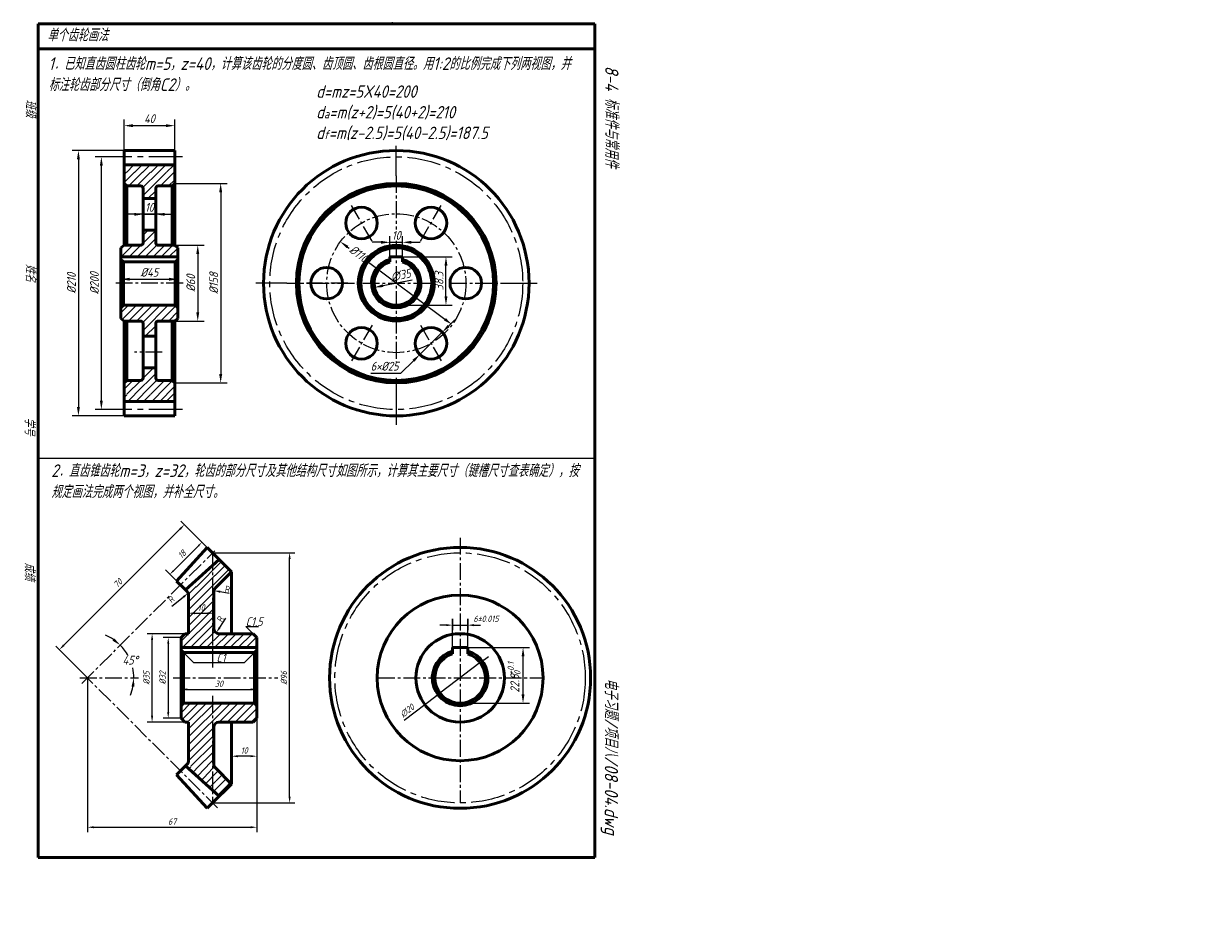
# Model space of a CAD drawing. Header units: millimetres. Extents: x 104 to 573, y -26 to 323.
import ezdxf

# ---------------------------------------------------------------- set-up
doc = ezdxf.new("R2010")
doc.units = ezdxf.units.MM
doc.header["$LTSCALE"] = 0.7
doc.linetypes.add('CENTER2', pattern=[28.575, 19.05, -3.175, 3.175, -3.175])
for name, color, linetype in [('剖面线层', 7, 'Continuous'), ('尺寸层', 221, 'Continuous'), ('细实线层', 7, 'Continuous')]:
    doc.layers.add(name, color=color, linetype=linetype)
for name, color, linetype, lineweight in [('文字层', 227, 'Continuous', 20), ('点画线层', 3, 'CENTER2', 25), ('答案层', 1, 'Continuous', 25), ('粗实线层', 7, 'Continuous', 50)]:
    doc.layers.add(name, color=color, linetype=linetype, lineweight=lineweight)
doc.styles.add('工程字体（斜）', font='gbeitc.shx', dxfattribs={"bigfont": 'gbcbig.shx'})
doc.styles.add('工程字体（直）', font='gbenor.shx', dxfattribs={"bigfont": 'gbcbig.shx'})
doc.styles.add('工程斜体', font='gbeitc.shx', dxfattribs={"bigfont": 'gbcbig.shx'})
doc.styles.add('样式 1', font='gbeitc.shx', dxfattribs={"bigfont": 'gbcbig.shx'})
doc.dimstyles.new('gb35', dxfattribs={"dimtxt": 2.5, "dimasz": 2.5, "dimexe": 2, "dimexo": 0, "dimgap": 1, "dimtad": 1, "dimdsep": 46, "dimtxsty": '工程字体（斜）', "dimcen": 0, "dimadec": 0, "dimazin": 0, "dimtfac": 1, "dimtmove": 0, "dimatfit": 3, "dimfxl": 0, "dimarcsym": 0})
doc.dimstyles.new('gb35比2', dxfattribs={"dimtxt": 3.5, "dimasz": 3.5, "dimexe": 2.5, "dimexo": 0, "dimgap": 1, "dimtad": 1, "dimlfac": 2, "dimdsep": 46, "dimtxsty": '工程字体（斜）', "dimcen": 0, "dimadec": 0, "dimazin": 0, "dimtfac": 1, "dimtmove": 0, "dimatfit": 3, "dimfxl": 0, "dimarcsym": 0})
doc.dimstyles.new('圆内直径', dxfattribs={"dimtxt": 3.5, "dimasz": 3.5, "dimexe": 2.5, "dimexo": 0, "dimgap": 1, "dimtad": 1, "dimtxsty": '工程斜体', "dimcen": 0, "dimadec": 0, "dimazin": 0, "dimtfac": 1, "dimtmove": 2, "dimatfit": 3, "dimfxl": 0, "dimarcsym": 0})
doc.dimstyles.new('小箭头', dxfattribs={"dimtxt": 2.5, "dimasz": 2, "dimexe": 2.5, "dimexo": 0, "dimgap": 1, "dimtad": 1, "dimdsep": 46, "dimtxsty": '工程字体（斜）', "dimcen": 0, "dimadec": 0, "dimazin": 0, "dimtfac": 1, "dimtmove": 0, "dimatfit": 3, "dimfxl": 0, "dimarcsym": 0})
doc.dimstyles.new('直径加引线', dxfattribs={"dimtxt": 3.5, "dimasz": 3.5, "dimexe": 2.5, "dimexo": 0, "dimgap": 1, "dimtad": 1, "dimtoh": 1, "dimdsep": 46, "dimtxsty": '工程字体（斜）', "dimcen": 0, "dimadec": 0, "dimazin": 0, "dimtfac": 1, "dimtmove": 1, "dimatfit": 3, "dimfxl": 0, "dimarcsym": 0})

# ---------------------------------------------------------------- blocks, each defined once
blk = doc.blocks.new('*D26')
at = {"layer": 'Defpoints', "color": 0, "ltscale": 0.5}
for p in [(163.94, 259.93), (163.94, 180.93), (182.12, 180.93)]:
    blk.add_point(p, dxfattribs=at)
at = {"layer": '尺寸层', "color": 0, "lineweight": -2, "ltscale": 0.5}
for p, q in [((163.94, 259.93), (184.62, 259.93)), ((182.12, 256.43), (182.12, 184.43)), ((163.94, 180.93), (184.62, 180.93))]:
    blk.add_line(p, q, dxfattribs=at)
at = {"layer": '尺寸层', "color": 0, "ltscale": 0.5}
for points in [[(181.54, 256.43), (182.71, 256.43), (182.12, 259.93)], [(181.54, 184.43), (182.71, 184.43), (182.12, 180.93)]]:
    blk.add_solid(points, dxfattribs=at)
at = {"layer": '尺寸层', "color": 0, "ltscale": 0.5, "insert": (179.37, 220.43), "char_height": 3.5, "attachment_point": 5, "rotation": 90, "style": '工程字体（斜）'}
blk.add_mtext('%%C158', dxfattribs=at)
blk = doc.blocks.new('*D27')
at = {"layer": 'Defpoints', "color": 0, "ltscale": 0.5}
for p in [(163.94, 235.43), (163.94, 205.43), (173.05, 205.43)]:
    blk.add_point(p, dxfattribs=at)
at = {"layer": '尺寸层', "color": 0, "lineweight": -2, "ltscale": 0.5}
for p, q in [((163.94, 235.43), (175.55, 235.43)), ((173.05, 231.93), (173.05, 208.93)), ((163.94, 205.43), (175.55, 205.43))]:
    blk.add_line(p, q, dxfattribs=at)
at = {"layer": '尺寸层', "color": 0, "ltscale": 0.5}
for points in [[(172.47, 231.93), (173.64, 231.93), (173.05, 235.43)], [(172.47, 208.93), (173.64, 208.93), (173.05, 205.43)]]:
    blk.add_solid(points, dxfattribs=at)
at = {"layer": '尺寸层', "color": 0, "ltscale": 0.5, "insert": (170.3, 220.43), "char_height": 3.5, "attachment_point": 5, "rotation": 90, "style": '工程字体（斜）'}
blk.add_mtext('%%C60', dxfattribs=at)
blk = doc.blocks.new('*D28')
at = {"layer": 'Defpoints', "color": 0, "ltscale": 0.5}
for p in [(163.94, 282.77), (143.94, 264.37), (163.94, 264.37)]:
    blk.add_point(p, dxfattribs=at)
at = {"layer": '尺寸层', "color": 0, "lineweight": -2, "ltscale": 0.5}
for p, q in [((143.94, 264.37), (143.94, 285.27)), ((147.44, 282.77), (160.44, 282.77)), ((163.94, 264.37), (163.94, 285.27))]:
    blk.add_line(p, q, dxfattribs=at)
at = {"layer": '尺寸层', "color": 0, "ltscale": 0.5}
for points in [[(147.44, 283.35), (147.44, 282.18), (143.94, 282.77)], [(160.44, 283.35), (160.44, 282.18), (163.94, 282.77)]]:
    blk.add_solid(points, dxfattribs=at)
at = {"layer": '尺寸层', "color": 0, "ltscale": 0.5, "insert": (153.94, 285.52), "char_height": 3.5, "attachment_point": 5, "style": '工程字体（斜）'}
blk.add_mtext('40', dxfattribs=at)
blk = doc.blocks.new('*D29')
at = {"layer": 'Defpoints', "color": 0, "ltscale": 0.5}
for p in [(142.69, 220.43), (165.19, 221.99), (165.19, 220.43)]:
    blk.add_point(p, dxfattribs=at)
at = {"layer": '尺寸层', "color": 0, "lineweight": -2, "ltscale": 0.5}
for p, q in [((142.69, 220.43), (142.69, 224.49)), ((146.19, 221.99), (161.69, 221.99)), ((165.19, 220.43), (165.19, 224.49))]:
    blk.add_line(p, q, dxfattribs=at)
at = {"layer": '尺寸层', "color": 0, "ltscale": 0.5}
for points in [[(146.19, 222.57), (146.19, 221.41), (142.69, 221.99)], [(161.69, 222.57), (161.69, 221.41), (165.19, 221.99)]]:
    blk.add_solid(points, dxfattribs=at)
at = {"layer": '尺寸层', "color": 0, "ltscale": 0.5, "insert": (153.94, 224.74), "char_height": 3.5, "attachment_point": 5, "style": '工程字体（斜）'}
blk.add_mtext('%%C45', dxfattribs=at)
blk = doc.blocks.new('*D30')
at = {"layer": 'Defpoints', "color": 0, "ltscale": 0.5}
for p in [(151.44, 247.68), (156.44, 247.68), (156.44, 247.68)]:
    blk.add_point(p, dxfattribs=at)
at = {"layer": '尺寸层', "color": 0, "lineweight": -2, "ltscale": 0.5}
for p, q in [((151.44, 247.68), (151.44, 250.18)), ((156.44, 247.68), (156.44, 250.18)), ((147.94, 247.68), (144.44, 247.68)), ((151.44, 247.68), (156.44, 247.68)), ((159.94, 247.68), (163.44, 247.68))]:
    blk.add_line(p, q, dxfattribs=at)
at = {"layer": '尺寸层', "color": 0, "ltscale": 0.5}
for points in [[(147.94, 248.26), (147.94, 247.1), (151.44, 247.68)], [(159.94, 248.26), (159.94, 247.1), (156.44, 247.68)]]:
    blk.add_solid(points, dxfattribs=at)
at = {"layer": '尺寸层', "color": 0, "ltscale": 0.5, "insert": (153.94, 250.43), "char_height": 3.5, "attachment_point": 5, "style": '工程字体（斜）'}
blk.add_mtext('10', dxfattribs=at)
blk = doc.blocks.new('*D31')
at = {"layer": 'Defpoints', "color": 0, "ltscale": 0.5}
for p in [(229.48, 236.83), (273.63, 204.03)]:
    blk.add_point(p, dxfattribs=at)
at = {"layer": '尺寸层', "color": 0, "lineweight": -2, "ltscale": 0.5}
for p, q in [((232.29, 234.74), (232.89, 234.3)), ((270.82, 206.12), (239.99, 229.02))]:
    blk.add_line(p, q, dxfattribs=at)
at = {"layer": '尺寸层', "color": 0, "ltscale": 0.5}
for points in [[(232.63, 235.21), (231.94, 234.27), (229.48, 236.83)], [(271.17, 206.59), (270.47, 205.65), (273.63, 204.03)]]:
    blk.add_solid(points, dxfattribs=at)
at = {"layer": '尺寸层', "color": 0, "ltscale": 0.5, "insert": (236.77, 232.1), "char_height": 3.5, "attachment_point": 5, "rotation": 323.3967, "style": '工程斜体'}
blk.add_mtext('%%C110', dxfattribs=at)
blk = doc.blocks.new('*D32')
at = {"layer": 'Defpoints', "color": 0, "ltscale": 0.5}
for p in [(269.74, 201.01), (260.87, 192.21)]:
    blk.add_point(p, dxfattribs=at)
at = {"layer": '尺寸层', "color": 0, "lineweight": -2, "ltscale": 0.5}
for p, q in [((272.23, 203.48), (274.71, 205.94)), ((269.74, 201.01), (260.87, 192.21)), ((253.41, 184.82), (258.38, 189.75)), ((241.47, 184.82), (253.41, 184.82))]:
    blk.add_line(p, q, dxfattribs=at)
at = {"layer": '尺寸层', "color": 0, "ltscale": 0.5}
for points in [[(271.82, 203.89), (272.64, 203.06), (269.74, 201.01)], [(257.97, 190.16), (258.79, 189.34), (260.87, 192.21)]]:
    blk.add_solid(points, dxfattribs=at)
at = {"layer": '尺寸层', "color": 0, "ltscale": 0.5, "insert": (246.94, 187.57), "char_height": 3.5, "attachment_point": 5, "style": '工程字体（斜）'}
blk.add_mtext('6×%%C25', dxfattribs=at)
blk = doc.blocks.new('*D33')
at = {"layer": 'Defpoints', "color": 0, "ltscale": 0.5}
for p in [(254.05, 236.6), (249.05, 230.83), (254.05, 230.83)]:
    blk.add_point(p, dxfattribs=at)
at = {"layer": '尺寸层', "color": 0, "lineweight": -2, "ltscale": 0.5}
for p, q in [((249.05, 230.83), (249.05, 239.1)), ((254.05, 230.83), (254.05, 239.1)), ((245.55, 236.6), (242.05, 236.6)), ((249.05, 236.6), (254.05, 236.6)), ((257.55, 236.6), (261.05, 236.6))]:
    blk.add_line(p, q, dxfattribs=at)
at = {"layer": '尺寸层', "color": 0, "ltscale": 0.5}
for points in [[(245.55, 237.19), (245.55, 236.02), (249.05, 236.6)], [(257.55, 237.19), (257.55, 236.02), (254.05, 236.6)]]:
    blk.add_solid(points, dxfattribs=at)
at = {"layer": '尺寸层', "color": 0, "ltscale": 0.5, "insert": (251.55, 239.35), "char_height": 3.5, "attachment_point": 5, "style": '工程字体（斜）'}
blk.add_mtext('10', dxfattribs=at)
blk = doc.blocks.new('*D34')
at = {"layer": 'Defpoints', "color": 0, "ltscale": 0.5}
for p in [(251.55, 230.83), (271.21, 230.83), (251.55, 211.68)]:
    blk.add_point(p, dxfattribs=at)
at = {"layer": '尺寸层', "color": 0, "lineweight": -2, "ltscale": 0.5}
for p, q in [((251.55, 230.83), (273.71, 230.83)), ((271.21, 215.18), (271.21, 227.33)), ((251.55, 211.68), (273.71, 211.68))]:
    blk.add_line(p, q, dxfattribs=at)
at = {"layer": '尺寸层', "color": 0, "ltscale": 0.5}
for points in [[(270.63, 227.33), (271.79, 227.33), (271.21, 230.83)], [(270.63, 215.18), (271.79, 215.18), (271.21, 211.68)]]:
    blk.add_solid(points, dxfattribs=at)
at = {"layer": '尺寸层', "color": 0, "ltscale": 0.5, "insert": (268.46, 221.25), "char_height": 3.5, "attachment_point": 5, "rotation": 90, "style": '工程字体（斜）'}
blk.add_mtext('38.3', dxfattribs=at)
blk = doc.blocks.new('*D35')
at = {"layer": 'Defpoints', "color": 0, "ltscale": 0.5}
for p in [(260.15, 222.08), (242.96, 218.78)]:
    blk.add_point(p, dxfattribs=at)
at = {"layer": '尺寸层', "color": 0, "lineweight": -2, "ltscale": 0.5}
blk.add_line((257.81, 221.63), (246.4, 219.44), dxfattribs=at)
at = {"layer": '尺寸层', "color": 0, "ltscale": 0.5}
blk.add_solid([(246.29, 220.01), (246.51, 218.87), (242.96, 218.78)], dxfattribs=at)
at = {"layer": '尺寸层', "color": 0, "ltscale": 0.5, "insert": (253.31, 223.57), "char_height": 3.5, "attachment_point": 5, "rotation": 10.8617, "style": '工程字体（斜）'}
blk.add_mtext('∅35', dxfattribs=at)
blk = doc.blocks.new('*D36')
at = {"layer": 'Defpoints', "color": 0, "lineweight": 50, "ltscale": 0.5}
for p in [(129.44, 64.22), (196.44, 64.22), (196.44, 5.11)]:
    blk.add_point(p, dxfattribs=at)
at = {"layer": '尺寸层', "color": 0, "lineweight": -2, "ltscale": 0.5}
for p, q in [((129.44, 64.22), (129.44, 3.11)), ((196.44, 64.22), (196.44, 3.11)), ((131.94, 5.11), (193.94, 5.11))]:
    blk.add_line(p, q, dxfattribs=at)
at = {"layer": '尺寸层', "color": 0, "lineweight": 50, "ltscale": 0.5}
for points in [[(131.94, 5.52), (131.94, 4.69), (129.44, 5.11)], [(193.94, 5.52), (193.94, 4.69), (196.44, 5.11)]]:
    blk.add_solid(points, dxfattribs=at)
at = {"layer": '尺寸层', "color": 0, "ltscale": 0.5, "insert": (162.94, 7.36), "char_height": 2.5, "attachment_point": 5, "style": '工程字体（斜）'}
blk.add_mtext('67', dxfattribs=at)
blk = doc.blocks.new('*D37')
at = {"layer": 'Defpoints', "color": 0, "lineweight": 50, "ltscale": 0.5}
for p in [(167.79, 124.86), (178.94, 113.72), (129.44, 64.22)]:
    blk.add_point(p, dxfattribs=at)
at = {"layer": '尺寸层', "color": 0, "lineweight": -2, "ltscale": 0.5}
for p, q in [((120.06, 77.13), (166.03, 123.09)), ((178.94, 113.72), (166.38, 126.27)), ((129.44, 64.22), (116.88, 76.78))]:
    blk.add_line(p, q, dxfattribs=at)
at = {"layer": '尺寸层', "color": 0, "lineweight": 50, "ltscale": 0.5}
for points in [[(165.73, 123.39), (166.32, 122.8), (167.79, 124.86)], [(119.77, 77.43), (120.36, 76.84), (118.3, 75.36)]]:
    blk.add_solid(points, dxfattribs=at)
at = {"layer": '尺寸层', "color": 0, "ltscale": 0.5, "insert": (141.45, 101.7), "char_height": 2.5, "attachment_point": 5, "rotation": 45, "style": '工程字体（斜）'}
blk.add_mtext('70', dxfattribs=at)
blk = doc.blocks.new('*D38')
at = {"layer": 'Defpoints', "color": 0, "lineweight": 50, "ltscale": 0.5}
for p in [(155, 81.72), (167.94, 81.72), (167.94, 46.72)]:
    blk.add_point(p, dxfattribs=at)
at = {"layer": '尺寸层', "color": 0, "lineweight": -2, "ltscale": 0.5}
for p, q in [((167.94, 81.72), (153, 81.72)), ((155, 49.22), (155, 79.22)), ((167.94, 46.72), (153, 46.72))]:
    blk.add_line(p, q, dxfattribs=at)
at = {"layer": '尺寸层', "color": 0, "lineweight": 50, "ltscale": 0.5}
for points in [[(154.58, 79.22), (155.42, 79.22), (155, 81.72)], [(154.58, 49.22), (155.42, 49.22), (155, 46.72)]]:
    blk.add_solid(points, dxfattribs=at)
at = {"layer": '尺寸层', "color": 0, "ltscale": 0.5, "insert": (152.75, 64.22), "char_height": 2.5, "attachment_point": 5, "rotation": 90, "style": '工程字体（斜）'}
blk.add_mtext('%%C35', dxfattribs=at)
blk = doc.blocks.new('*D39')
at = {"layer": 'Defpoints', "color": 0, "lineweight": 50, "ltscale": 0.5}
for p in [(166.44, 80.22), (161.38, 48.22), (166.44, 48.22)]:
    blk.add_point(p, dxfattribs=at)
at = {"layer": '尺寸层', "color": 0, "lineweight": -2, "ltscale": 0.5}
for p, q in [((166.44, 80.22), (159.38, 80.22)), ((161.38, 77.72), (161.38, 50.72)), ((166.44, 48.22), (159.38, 48.22))]:
    blk.add_line(p, q, dxfattribs=at)
at = {"layer": '尺寸层', "color": 0, "lineweight": 50, "ltscale": 0.5}
for points in [[(160.97, 77.72), (161.8, 77.72), (161.38, 80.22)], [(160.97, 50.72), (161.8, 50.72), (161.38, 48.22)]]:
    blk.add_solid(points, dxfattribs=at)
at = {"layer": '尺寸层', "color": 0, "ltscale": 0.5, "insert": (159.13, 64.22), "char_height": 2.5, "attachment_point": 5, "rotation": 90, "style": '工程字体（斜）'}
blk.add_mtext('%%C32', dxfattribs=at)
blk = doc.blocks.new('*D40')
at = {"layer": 'Defpoints', "color": 0, "lineweight": 50, "ltscale": 0.5}
for p in [(166.44, 64.22), (196.44, 64.22), (196.44, 59.65)]:
    blk.add_point(p, dxfattribs=at)
at = {"layer": '尺寸层', "color": 0, "lineweight": -2, "ltscale": 0.5}
for p, q in [((166.44, 64.22), (166.44, 57.65)), ((196.44, 64.22), (196.44, 57.65)), ((168.94, 59.65), (193.94, 59.65))]:
    blk.add_line(p, q, dxfattribs=at)
at = {"layer": '尺寸层', "color": 0, "lineweight": 50, "ltscale": 0.5}
for points in [[(168.94, 60.07), (168.94, 59.23), (166.44, 59.65)], [(193.94, 60.07), (193.94, 59.23), (196.44, 59.65)]]:
    blk.add_solid(points, dxfattribs=at)
at = {"layer": '尺寸层', "color": 0, "ltscale": 0.5, "insert": (181.44, 61.9), "char_height": 2.5, "attachment_point": 5, "style": '工程字体（斜）'}
blk.add_mtext('30', dxfattribs=at)
blk = doc.blocks.new('*D41')
at = {"layer": 'Defpoints', "color": 0, "lineweight": 50, "ltscale": 0.5}
for p in [(196.44, 48.22), (186.44, 46.72), (186.44, 33.23)]:
    blk.add_point(p, dxfattribs=at)
at = {"layer": '尺寸层', "color": 0, "lineweight": -2, "ltscale": 0.5}
for p, q in [((196.44, 48.22), (196.44, 31.23)), ((186.44, 46.72), (186.44, 31.23)), ((193.94, 33.23), (188.94, 33.23))]:
    blk.add_line(p, q, dxfattribs=at)
at = {"layer": '尺寸层', "color": 0, "lineweight": 50, "ltscale": 0.5}
for points in [[(188.94, 33.64), (188.94, 32.81), (186.44, 33.23)], [(193.94, 33.64), (193.94, 32.81), (196.44, 33.23)]]:
    blk.add_solid(points, dxfattribs=at)
at = {"layer": '尺寸层', "color": 0, "ltscale": 0.5, "insert": (191.44, 35.48), "char_height": 2.5, "attachment_point": 5, "style": '工程字体（斜）'}
blk.add_mtext('10', dxfattribs=at)
blk = doc.blocks.new('*D42')
at = {"layer": 'Defpoints', "color": 0, "lineweight": 50, "ltscale": 0.5}
for p in [(169.44, 89.33), (179.44, 89.83), (179.44, 89.33)]:
    blk.add_point(p, dxfattribs=at)
at = {"layer": '尺寸层', "color": 0, "lineweight": -2, "ltscale": 0.5}
for p, q in [((169.44, 89.33), (169.44, 91.83)), ((171.94, 89.83), (176.94, 89.83)), ((179.44, 89.33), (179.44, 91.83))]:
    blk.add_line(p, q, dxfattribs=at)
at = {"layer": '尺寸层', "color": 0, "lineweight": 50, "ltscale": 0.5}
for points in [[(171.94, 90.24), (171.94, 89.41), (169.44, 89.83)], [(176.94, 90.24), (176.94, 89.41), (179.44, 89.83)]]:
    blk.add_solid(points, dxfattribs=at)
at = {"layer": '尺寸层', "color": 0, "ltscale": 0.5, "insert": (174.44, 92.08), "char_height": 2.5, "attachment_point": 5, "style": '工程字体（斜）'}
blk.add_mtext('10', dxfattribs=at)
blk = doc.blocks.new('*D43')
at = {"layer": 'Defpoints', "color": 0, "lineweight": 50, "ltscale": 0.5}
for p in [(174.74, 117.92), (178.94, 113.72), (166.21, 100.99)]:
    blk.add_point(p, dxfattribs=at)
at = {"layer": '尺寸层', "color": 0, "lineweight": -2, "ltscale": 0.5}
for p, q in [((178.94, 113.72), (172.97, 119.68)), ((163.42, 106.6), (173.32, 116.5)), ((166.21, 100.99), (160.24, 106.96))]:
    blk.add_line(p, q, dxfattribs=at)
at = {"layer": '尺寸层', "color": 0, "lineweight": 50, "ltscale": 0.5}
for points in [[(173.09, 116.74), (173.56, 116.27), (174.74, 117.92)], [(163.19, 106.84), (163.66, 106.37), (162.01, 105.19)]]:
    blk.add_solid(points, dxfattribs=at)
at = {"layer": '尺寸层', "color": 0, "ltscale": 0.5, "insert": (166.78, 113.14), "char_height": 2.5, "attachment_point": 5, "rotation": 45, "style": '工程字体（斜）'}
blk.add_mtext('18', dxfattribs=at)
blk = doc.blocks.new('*D44')
at = {"layer": 'Defpoints', "color": 0, "lineweight": 50, "ltscale": 0.5}
for p in [(284.78, 70.25), (268.83, 58.19)]:
    blk.add_point(p, dxfattribs=at)
at = {"layer": '尺寸层', "color": 0, "lineweight": -2, "ltscale": 0.5}
for p, q in [((286.38, 71.45), (287.98, 72.66)), ((284.78, 70.25), (268.83, 58.19)), ((254.69, 47.51), (267.23, 56.99))]:
    blk.add_line(p, q, dxfattribs=at)
at = {"layer": '尺寸层', "color": 0, "lineweight": 50, "ltscale": 0.5}
for points in [[(286.18, 71.72), (286.58, 71.19), (284.78, 70.25)], [(267.03, 57.25), (267.43, 56.72), (268.83, 58.19)]]:
    blk.add_solid(points, dxfattribs=at)
at = {"layer": '尺寸层', "color": 0, "ltscale": 0.5, "insert": (255.84, 51.2), "char_height": 2.5, "attachment_point": 5, "rotation": 37.0712, "style": '工程字体（斜）'}
blk.add_mtext('∅20', dxfattribs=at)
blk = doc.blocks.new('*D46')
at = {"layer": 'Defpoints', "color": 0, "lineweight": 50, "ltscale": 0.5}
for p in [(279.81, 85.09), (273.81, 76.22), (279.81, 76.22)]:
    blk.add_point(p, dxfattribs=at)
at = {"layer": '尺寸层', "color": 0, "lineweight": -2, "ltscale": 0.5}
for p, q in [((271.81, 85.09), (269.81, 85.09)), ((273.81, 76.22), (273.81, 87.59)), ((273.81, 85.09), (279.81, 85.09)), ((279.81, 76.22), (279.81, 87.59)), ((281.81, 85.09), (283.81, 85.09))]:
    blk.add_line(p, q, dxfattribs=at)
at = {"layer": '尺寸层', "color": 0, "lineweight": 50, "ltscale": 0.5}
for points in [[(271.81, 85.43), (271.81, 84.76), (273.81, 85.09)], [(281.81, 85.43), (281.81, 84.76), (279.81, 85.09)]]:
    blk.add_solid(points, dxfattribs=at)
blk = doc.blocks.new('*D47')
at = {"layer": 'Defpoints', "color": 0}
for p in [(134.93, 270.43), (141.06, 270.43), (141.06, 170.43)]:
    blk.add_point(p, dxfattribs=at)
at = {"layer": '答案层', "color": 0, "lineweight": -2}
for p, q in [((141.06, 270.43), (132.43, 270.43)), ((134.93, 173.93), (134.93, 266.93)), ((141.06, 170.43), (132.43, 170.43))]:
    blk.add_line(p, q, dxfattribs=at)
at = {"layer": '答案层', "color": 0}
for points in [[(134.35, 266.93), (135.52, 266.93), (134.93, 270.43)], [(134.35, 173.93), (135.52, 173.93), (134.93, 170.43)]]:
    blk.add_solid(points, dxfattribs=at)
at = {"layer": '答案层', "color": 0, "insert": (132.18, 220.43), "char_height": 3.5, "attachment_point": 5, "rotation": 90, "style": '工程字体（斜）'}
blk.add_mtext('%%c200', dxfattribs=at)
blk = doc.blocks.new('*D48')
at = {"layer": 'Defpoints', "color": 0}
for p in [(143.94, 272.93), (125.86, 167.93), (143.94, 167.93)]:
    blk.add_point(p, dxfattribs=at)
at = {"layer": '答案层', "color": 0, "lineweight": -2}
for p, q in [((143.94, 272.93), (123.36, 272.93)), ((125.86, 269.43), (125.86, 171.43)), ((143.94, 167.93), (123.36, 167.93))]:
    blk.add_line(p, q, dxfattribs=at)
at = {"layer": '答案层', "color": 0}
for points in [[(125.27, 269.43), (126.44, 269.43), (125.86, 272.93)], [(125.27, 171.43), (126.44, 171.43), (125.86, 167.93)]]:
    blk.add_solid(points, dxfattribs=at)
at = {"layer": '答案层', "color": 0, "insert": (123.11, 220.43), "char_height": 3.5, "attachment_point": 5, "rotation": 90, "style": '工程字体（斜）'}
blk.add_mtext('%%c210', dxfattribs=at)
blk = doc.blocks.new('*D49')
at = {"layer": 'Defpoints', "color": 0}
for p in [(178.94, 113.72), (209.38, 113.72), (178.94, 14.72)]:
    blk.add_point(p, dxfattribs=at)
at = {"layer": '答案层', "color": 0, "lineweight": -2}
for p, q in [((178.94, 113.72), (211.38, 113.72)), ((209.38, 17.22), (209.38, 111.22)), ((178.94, 14.72), (211.38, 14.72))]:
    blk.add_line(p, q, dxfattribs=at)
at = {"layer": '答案层', "color": 0}
for points in [[(208.96, 111.22), (209.8, 111.22), (209.38, 113.72)], [(208.96, 17.22), (209.8, 17.22), (209.38, 14.72)]]:
    blk.add_solid(points, dxfattribs=at)
at = {"layer": '答案层', "color": 0, "insert": (207.13, 64.22), "char_height": 2.5, "attachment_point": 5, "rotation": 90, "style": '工程字体（斜）'}
blk.add_mtext('%%c96', dxfattribs=at)

msp = doc.modelspace()

# ---------------------------------------------------------------- hatches: boundary and pattern name
at = {"layer": '剖面线层', "ltscale": 0.5}
h = msp.add_hatch(dxfattribs=at)
h.set_pattern_fill('ANSI31', scale=0.7, style=0)
h.paths.add_polyline_path([(153.9449, 264.3668), (143.9449, 264.3668), (143.9449, 259.9295), (144.9449, 258.9295), (150.4449, 258.9295, -0.41421356), (151.4449, 257.9295), (151.4449, 253.9295), (153.9449, 253.9295)])
h.paths.add_polyline_path([(163.9449, 264.3668), (153.9449, 264.3668), (153.9449, 253.9295), (156.4449, 253.9295), (156.4449, 257.9295, -0.41421356), (157.4449, 258.9295), (162.9449, 258.9295), (163.9449, 259.9295)])
h.paths.add_polyline_path([(153.9449, 241.4295), (151.4449, 241.4295), (151.4449, 236.4295, -0.41421356), (150.4449, 235.4295), (143.9449, 235.4295), (142.6949, 234.4295), (142.6949, 230.8295), (153.9449, 230.8295)])
h.paths.add_polyline_path([(165.1949, 234.4295), (163.9449, 235.4295), (157.4449, 235.4295, -0.41421356), (156.4449, 236.4295), (156.4449, 241.4295), (153.9449, 241.4295), (153.9449, 230.8295), (165.1949, 230.8295)])
h.paths.add_polyline_path([(153.9449, 211.6795), (143.6949, 211.6795), (142.6949, 210.6795), (142.6949, 206.4295), (143.9449, 205.4295), (150.4449, 205.4295, -0.41421356), (151.4449, 204.4295), (151.4449, 199.4295), (153.9449, 199.4295)])
h.paths.add_polyline_path([(165.1949, 210.6795), (164.1949, 211.6795), (153.9449, 211.6795), (153.9449, 199.4295), (156.4449, 199.4295), (156.4449, 204.4295, -0.41421356), (157.4449, 205.4295), (163.9449, 205.4295), (165.1949, 206.4295)])
h.paths.add_polyline_path([(153.9449, 186.9295), (151.4449, 186.9295), (151.4449, 182.9295, -0.41421356), (150.4449, 181.9295), (144.9449, 181.9295), (143.9449, 180.9295), (143.9449, 176.4923), (153.9449, 176.4923)])
h.paths.add_polyline_path([(163.9449, 180.9295), (162.9449, 181.9295), (157.4449, 181.9295, -0.41421356), (156.4449, 182.9295), (156.4449, 186.9295), (153.9449, 186.9295), (153.9449, 176.4923), (163.9449, 176.4923)])
at = {"layer": '剖面线层'}
h = msp.add_hatch(dxfattribs=at)
h.set_pattern_fill('ANSI31', scale=0.7, style=0)
h.set_pattern_definition([(45, (-9.7216, 0), (-1.571545, 1.571545), [])])
h.paths.add_polyline_path([(178.9354, 54.221), (167.4379, 54.221), (166.4379, 53.221), (166.4379, 48.221), (167.9379, 46.721), (169.4379, 46.721), (169.4379, 31.5103, -0.19891237), (168.8521, 30.0961), (178.9354, 24.2746)])
h.paths.add_polyline_path([(196.4379, 53.221), (195.4379, 54.221), (178.9354, 54.221), (178.9354, 24.2746), (184.9905, 20.7786), (186.4379, 22.2261), (180.0237, 28.6403, -0.19891237), (179.4379, 30.0545), (179.4379, 44.721, -0.41421356), (181.4379, 46.721), (194.9379, 46.721), (196.4379, 48.221)])
h.paths.add_polyline_path([(178.9354, 104.1675), (168.8521, 98.3459, -0.19891237), (169.4379, 96.9317), (169.4379, 81.721), (167.9379, 81.721), (166.4379, 80.221), (166.4379, 76.221), (178.9354, 76.221)])
h.paths.add_polyline_path([(196.4379, 80.221), (194.9379, 81.721), (181.4379, 81.721, -0.41421356), (179.4379, 83.721), (179.4379, 98.3875, -0.19891237), (180.0237, 99.8018), (186.4379, 106.216), (184.9905, 107.6634), (178.9354, 104.1675), (178.9354, 76.221), (196.4379, 76.221)])
h.paths.add_polyline_path([(172.9275, 93.9525), (175.9483, 93.9525), (175.9483, 90.2025), (172.9275, 90.2025)], flags=24)

# ---------------------------------------------------------------- linework, layer by layer
at = {"layer": '剖面线层', "color": 7, "ltscale": 0.5}
msp.add_line((330.0098, 151.026), (110.0098, 151.026), dxfattribs=at)
at = {"layer": '剖面线层', "color": 7}
for points in [[(169.4363, 97.0101), (169.4379, 81.721), (167.9379, 81.721), (166.4379, 80.221), (166.4379, 76.221), (196.4379, 76.221), (196.4379, 80.221), (194.9379, 81.721), (181.4379, 81.721)], [(167.4379, 54.221), (166.4379, 53.221), (166.4379, 48.221), (167.9379, 46.721), (169.4379, 46.721), (169.4379, 31.5103)]]:
    msp.add_lwpolyline(points, dxfattribs=at)
at = {"layer": '尺寸层', "color": 7, "ltscale": 0.5}
for p, q in [((159.028, 247.6795), (148.0883, 247.6795)), ((162.8322, 92.6291), (167.3434, 96.2152)), ((169.3873, 97.8398), (169.3005, 97.7708)), ((185.5082, 97.6268), (181.9294, 98.2957)), ((184.0345, 87.7955), (181.7066, 84.1427)), ((194.9379, 81.721), (192.0514, 84.6076)), ((192.0514, 84.6076), (197.0514, 84.6076)), ((167.4379, 74.221), (171.368, 70.2909)), ((171.368, 70.2909), (191.5077, 70.2909)), ((195.4379, 74.221), (191.5077, 70.2909))]:
    msp.add_line(p, q, dxfattribs=at)
for start, end in [(55.959008, 66.918016), (28.504988, 45), (0, 12.378905), (338.081984, 349.040992)]:
    msp.add_arc((129.4379, 64.221), 18.3266, start, end, dxfattribs=at)
for points in [[(182.0059, 98.7053), (181.8528, 97.8861), (179.4719, 98.755)], [(167.0842, 96.5413), (167.6027, 95.889), (169.3005, 97.7708)], [(181.3552, 84.3666), (182.058, 83.9187), (180.363, 82.0344)], [(140.0681, 79.8571), (139.3256, 78.9571), (142.3967, 77.1799)], [(146.8496, 60.7927), (148.0109, 60.6813), (147.7645, 64.221)]]:
    msp.add_solid(points, dxfattribs=at)
at = {"layer": '点画线层', "color": 7, "ltscale": 0.5}
for p, q in [((251.5536, 262.8658), (251.5536, 241.7066)), ((241.9598, 237.0466), (233.8039, 251.173)), ((261.1475, 237.0466), (269.3033, 251.173)), ((251.5536, 237.2118), (251.5536, 189.3214)), ((167.2869, 220.4295), (139.5529, 220.4295)), ((208.3029, 220.4295), (266.5536, 220.4295)), ((232.3659, 220.4295), (216.0542, 220.4295)), ((272.8036, 220.4295), (294.1205, 220.4295)), ((272.8036, 220.4295), (287.0531, 220.4295)), ((241.9598, 203.8125), (233.8039, 189.6861)), ((261.1475, 203.8125), (269.3033, 189.6861)), ((159.028, 193.1795), (148.0883, 193.1795)), ((251.5536, 182.9566), (251.5536, 177.8335)), ((276.8058, 119.6678), (276.8058, 14.7235)), ((127.2323, 62.0155), (179.7688, 114.552)), ((178.9354, 113.7185), (178.9354, 68.3847)), ((126.9076, 66.7513), (180.9129, 12.746)), ((126.4165, 64.221), (149.573, 64.221)), ((163.3371, 64.221), (204.7691, 64.221)), ((244.362, 64.221), (309.2495, 64.221)), ((178.9354, 57.1326), (178.9354, 14.7235))]:
    msp.add_line(p, q, dxfattribs=at)
msp.add_circle((251.5536, 220.4295), 27.5, dxfattribs=at)
at = {"layer": '答案层', "lineweight": 50}
for p, q in [((143.9449, 262.8749), (143.9449, 272.9295)), ((163.9449, 272.9295), (143.9449, 272.9295)), ((163.9449, 263.0899), (163.9449, 272.9295)), ((163.9449, 267.2295), (143.9449, 267.2295)), ((143.9449, 177.9842), (143.9449, 167.9295)), ((163.9449, 173.6295), (143.9449, 173.6295)), ((163.9449, 177.7692), (163.9449, 167.9295)), ((163.9449, 167.9295), (143.9449, 167.9295)), ((164.6316, 102.5664), (176.814, 115.8398)), ((181.587, 111.0668), (176.814, 115.8398)), ((168.1772, 99.0208), (181.587, 111.0668)), ((168.1772, 99.0208), (164.6316, 102.5664)), ((168.1772, 29.4213), (164.6316, 25.8756)), ((168.1772, 29.4213), (181.587, 17.3752)), ((164.6316, 25.8756), (176.814, 12.6022)), ((181.587, 17.3752), (176.814, 12.6022))]:
    msp.add_line(p, q, dxfattribs=at)
at = {"layer": '答案层'}
for p, q in [((251.5536, 262.8658), (251.5536, 274.8208)), ((144.9474, 264.3466), (147.7069, 267.1061)), ((151.2321, 264.2515), (154.2296, 267.249)), ((154.4696, 264.2515), (157.4674, 267.2493)), ((157.4215, 264.2515), (160.3996, 267.2295)), ((163.2559, 266.9393), (163.5519, 267.2353)), ((148.0897, 264.2515), (150.8492, 267.011)), ((160.8495, 264.4417), (163.2758, 266.8679)), ((208.3029, 220.4295), (196.0058, 220.4295)), ((294.1205, 220.4295), (307.3111, 220.4295)), ((144.9662, 176.2562), (143.9449, 175.2349)), ((148.1373, 176.3735), (145.3934, 173.6295)), ((151.3085, 176.3149), (148.6231, 173.6295)), ((154.3621, 176.4322), (151.5595, 173.6295)), ((157.6507, 176.3735), (154.9067, 173.6295)), ((160.7631, 176.3735), (158.0191, 173.6295)), ((163.9449, 177.0068), (160.5677, 173.6295)), ((163.9449, 174.2623), (163.3122, 173.6295)), ((251.5536, 177.8335), (251.5536, 164.3142)), ((172.3664, 100.1383), (182.6417, 110.4135)), ((179.8803, 104.68), (183.9312, 108.7309)), ((271.3058, 85.0922), (268.8058, 85.0922)), ((273.8058, 87.5922), (273.8058, 83.0922)), ((273.8058, 85.0922), (279.8058, 85.0922)), ((279.8058, 87.5922), (279.8058, 83.0922)), ((282.3058, 85.0922), (284.8058, 85.0922)), ((279.8058, 76.221), (304.1882, 76.221)), ((301.6882, 57.721), (301.6882, 72.721)), ((276.8058, 54.221), (304.1882, 54.221)), ((170.2879, 29.0604), (169.4973, 28.2697)), ((172.302, 28.0068), (171.1278, 26.8326)), ((174.364, 26.8096), (172.8065, 25.2521)), ((176.3301, 25.6123), (174.5088, 23.7911)), ((178.3921, 24.5109), (176.1157, 22.2345)), ((180.2623, 23.4094), (177.7465, 20.8936)), ((182.2763, 22.2601), (179.4491, 19.4329)), ((184.2424, 21.1107), (181.1274, 17.9958))]:
    msp.add_line(p, q, dxfattribs=at)
at = {"layer": '答案层', "linetype": 'CENTER2'}
for p, q in [((167.0174, 270.4295), (141.0625, 270.4295)), ((167.0174, 170.4295), (141.0625, 170.4295))]:
    msp.add_line(p, q, dxfattribs=at)
at = {"layer": '答案层', "lineweight": 50}
for centre, radius in [((251.5536, 220.4295), 52.5), ((276.8058, 64.221), 51.6188), ((276.8058, 64.221), 32.789), ((276.8058, 64.221), 17.5)]:
    msp.add_circle(centre, radius, dxfattribs=at)
at = {"layer": '答案层', "linetype": 'CENTER2'}
for centre, radius in [((251.5536, 220.4295), 50), ((276.8058, 64.221), 49.4975)]:
    msp.add_circle(centre, radius, dxfattribs=at)
at = {"layer": '答案层'}
for points in [[(271.3058, 85.5089), (271.3058, 84.6756), (273.8058, 85.0922)], [(282.3058, 85.5089), (282.3058, 84.6756), (279.8058, 85.0922)], [(301.1049, 72.721), (302.2715, 72.721), (301.6882, 76.221)], [(301.1049, 57.721), (302.2715, 57.721), (301.6882, 54.221)]]:
    msp.add_solid(points, dxfattribs=at)
at = {"layer": '粗实线层', "color": 7, "ltscale": 0.5}
for p, q in [((110.0098, 323.1301), (110.0098, -6.8699)), ((320.0098, 323.1301), (110.0098, 323.1301)), ((330.0098, 323.1301), (320.0098, 323.1301)), ((330.0098, -6.8699), (330.0098, 323.1301)), ((330.0098, 313.1301), (110.0098, 313.1301)), ((143.9449, 235.4295), (143.9449, 264.3668)), ((163.9449, 264.3668), (163.9449, 235.4295)), ((144.9449, 258.9295), (143.9449, 259.9295)), ((150.4449, 258.9295), (144.9449, 258.9295)), ((144.9449, 258.9295), (144.9449, 235.4295)), ((151.4449, 257.9295), (151.4449, 236.4295)), ((156.4449, 257.9295), (156.4449, 236.4295)), ((162.9449, 258.9295), (157.4449, 258.9295)), ((162.9449, 258.9295), (163.9449, 259.9295)), ((162.9449, 258.9295), (162.9449, 235.4295)), ((156.4449, 253.9295), (151.4449, 253.9295)), ((156.4449, 241.4295), (151.4449, 241.4295)), ((142.6949, 234.4295), (143.9449, 235.4295)), ((142.6949, 234.4295), (142.6949, 220.4295)), ((150.4449, 235.4295), (143.9449, 235.4295)), ((163.9449, 235.4295), (157.4449, 235.4295)), ((165.1949, 234.4295), (163.9449, 235.4295)), ((165.1949, 234.4295), (165.1949, 210.6795)), ((165.1949, 230.8295), (142.6949, 230.8295)), ((143.6949, 228.8148), (142.6949, 229.8148)), ((164.1949, 228.8148), (165.1949, 229.8148)), ((249.0536, 228.8148), (249.0536, 230.8295)), ((249.0536, 230.8295), (251.5536, 230.8295)), ((251.5536, 230.8295), (254.0536, 230.8295)), ((254.0536, 230.8295), (254.0536, 228.8148)), ((164.1949, 228.8148), (143.6949, 228.8148)), ((164.1561, 228.8148), (143.7337, 228.8148)), ((143.7337, 228.8148), (143.7337, 220.4295)), ((164.1561, 228.8148), (164.1561, 220.4295)), ((142.6949, 206.4295), (142.6949, 220.4295)), ((143.7337, 211.6795), (143.7337, 220.4295)), ((164.1561, 211.6795), (164.1561, 220.4295)), ((143.6949, 211.6795), (142.6949, 210.6795)), ((164.1949, 211.6795), (143.6949, 211.6795)), ((164.1949, 211.6795), (165.1949, 210.6795)), ((142.6949, 206.4295), (143.9449, 205.4295)), ((165.1949, 206.4295), (163.9449, 205.4295)), ((165.1949, 206.4295), (165.1949, 210.6795)), ((143.9449, 205.4295), (143.9449, 176.4923)), ((150.4449, 205.4295), (143.9449, 205.4295)), ((144.9449, 181.9295), (144.9449, 205.4295)), ((151.4449, 182.9295), (151.4449, 204.4295)), ((156.4449, 182.9295), (156.4449, 204.4295)), ((163.9449, 205.4295), (157.4449, 205.4295)), ((162.9449, 181.9295), (162.9449, 205.4295)), ((163.9449, 176.4923), (163.9449, 205.4295)), ((156.4449, 199.4295), (151.4449, 199.4295)), ((156.4449, 186.9295), (151.4449, 186.9295)), ((144.9449, 181.9295), (143.9449, 180.9295)), ((150.4449, 181.9295), (144.9449, 181.9295)), ((162.9449, 181.9295), (157.4449, 181.9295)), ((162.9449, 181.9295), (163.9449, 180.9295)), ((178.9354, 113.7185), (186.4379, 106.216)), ((186.4379, 106.216), (180.0237, 99.8018)), ((186.4379, 81.721), (186.4379, 106.216)), ((166.2074, 100.9906), (168.8521, 98.3459)), ((179.4379, 83.721), (179.4379, 98.3875)), ((169.4379, 81.721), (169.4379, 96.9317)), ((166.4379, 80.221), (167.9379, 81.721)), ((166.4379, 48.221), (166.4379, 80.221)), ((169.4379, 81.721), (167.9379, 81.721)), ((194.9379, 81.721), (181.4379, 81.721)), ((196.4379, 80.221), (194.9379, 81.721)), ((196.4379, 48.221), (196.4379, 80.221)), ((196.4379, 76.221), (166.4379, 76.221)), ((167.4379, 74.221), (166.4379, 75.221)), ((195.4379, 74.221), (196.4379, 75.221)), ((273.8058, 76.221), (279.8058, 76.221)), ((273.8058, 76.221), (273.8058, 73.7604)), ((279.8058, 76.221), (279.8058, 73.7604)), ((195.4379, 74.221), (167.4379, 74.221)), ((167.4379, 54.221), (167.4379, 74.221)), ((195.4379, 74.221), (195.4379, 54.221)), ((166.4379, 53.221), (167.4379, 54.221)), ((167.4379, 54.221), (195.4379, 54.221)), ((195.4379, 54.221), (196.4379, 53.221)), ((167.9379, 46.721), (166.4379, 48.221)), ((194.9379, 46.721), (196.4379, 48.221)), ((169.4379, 46.721), (167.9379, 46.721)), ((169.4379, 46.721), (169.4379, 31.5103)), ((179.4379, 44.721), (179.4379, 30.0545)), ((194.9379, 46.721), (181.4379, 46.721)), ((186.4379, 22.2261), (186.4379, 46.721)), ((166.2074, 27.4515), (168.8521, 30.0961)), ((186.4379, 22.2261), (180.0237, 28.6403)), ((178.9354, 14.7235), (186.4379, 22.2261)), ((178.9354, 14.7235), (186.4379, 22.2261)), ((110.0098, -6.8699), (320.0098, -6.8699)), ((320.0098, -6.8699), (330.0098, -6.8699))]:
    msp.add_line(p, q, dxfattribs=at)
for centre, radius in [((251.5536, 220.4295), 39.5), ((251.5536, 220.4295), 38.5), ((237.8036, 244.2452), 6.25), ((265.3036, 244.2452), 6.25), ((251.5536, 220.4295), 15), ((251.5536, 220.4295), 14), ((224.0536, 220.4295), 6.25), ((279.0536, 220.4295), 6.25), ((237.8036, 196.6138), 6.25), ((265.3036, 196.6138), 6.25)]:
    msp.add_circle(centre, radius, dxfattribs=at)
for centre, radius, start, end in [((150.4449, 257.9295), 1, 0, 90), ((157.4449, 257.9295), 1, 90, 180), ((150.4449, 236.4295), 1, 270, 0), ((157.4449, 236.4295), 1, 180, 270), ((251.5536, 220.4295), 9.75, 104.857166, 75.142834), ((251.5536, 220.4295), 8.75, 106.60155, 73.39845), ((150.4449, 204.4295), 1, 0, 90), ((157.4449, 204.4295), 1, 90, 180), ((150.4449, 182.9295), 1, 270, 0), ((157.4449, 182.9295), 1, 180, 270), ((181.4379, 98.3875), 2, 135, 180), ((167.4379, 96.9317), 2, 0, 45), ((181.4379, 83.721), 2, 180, 270), ((276.8058, 64.221), 11, 105.82662, 74.17338), ((276.8058, 64.221), 10, 107.457603, 72.542397), ((181.4379, 44.721), 2, 90, 180), ((167.4379, 31.5103), 2, 315, 0), ((181.4379, 30.0545), 2, 180, 225)]:
    msp.add_arc(centre, radius, start, end, dxfattribs=at)
at = {"layer": '粗实线层', "color": 7}
msp.add_point((250.0098, 323.1301), dxfattribs=at)
at = {"layer": '细实线层', "color": 7}
msp.add_point((250.0098, 323.1301), dxfattribs=at)

# ---------------------------------------------------------------- texts
at = {"layer": '尺寸层', "color": 7, "ltscale": 0.5, "char_height": 2.5, "attachment_point": 5, "style": '工程字体（直）'}
for insert, rotation in [((184.8403, 99.3665), 349.413115), ((162.6226, 95.3367), 38.482033), ((181.9971, 87.58), 57.490842)]:
    msp.add_mtext('R', dxfattribs=dict(at, insert=insert, rotation=rotation))
at = {"layer": '尺寸层', "color": 7, "ltscale": 0.5, "char_height": 3.5, "attachment_point": 1, "style": '工程斜体'}
for s, insert, width in [('C1.5', (192.0302, 88.2157), 6.426662), ('C1', (180.4233, 73.8991), 1.014539)]:
    msp.add_mtext(s, dxfattribs=dict(at, insert=insert, width=width))
at = {"layer": '尺寸层', "color": 7, "ltscale": 0.5, "insert": (146.3694, 71.2343), "char_height": 3.5, "attachment_point": 5, "style": '样式 1'}
msp.add_mtext('45°', dxfattribs=at)
at = {"layer": '文字层', "color": 7, "style": '工程字体（斜）'}
for s, p in [('班级', (105.0407, 293.0968)), ('姓名', (105.0168, 228.0145)), ('学号', (104.6386, 167.2444)), ('成绩', (104.6386, 109.8134))]:
    msp.add_text(s, height=3.5, rotation=270, dxfattribs=at).set_placement(p)
at = {"layer": '答案层', "style": '工程字体（斜）'}
for s, height, p in [('+0.1', 2.45, (298.034, 65.3621)), ('22.8', 3.5, (300.1924, 58.4106)), ('0', 2.45, (300.6882, 65.3621))]:
    msp.add_text(s, height=height, rotation=90, dxfattribs=at).set_placement(p)
at = {"layer": '答案层', "insert": (219.8814, 298.718), "char_height": 4.9, "width": 80.588764, "attachment_point": 1, "style": '工程斜体'}
msp.add_mtext('d=mz=5X40=200\\Pd{\\H0.71429x;a}=m(z+2)=5(40+2)=210\\Pd{\\H0.71429x;f}=m(z-2.5)=5(40-2.5)=187.5', dxfattribs=at)
at = {"layer": '答案层', "insert": (287.0282, 87.5922), "char_height": 2.5, "attachment_point": 5, "style": '工程字体（斜）'}
msp.add_mtext('6%%P0.015', dxfattribs=at)
at = {"layer": '细实线层', "color": 7, "ltscale": 0.5}
for s, style, p in [('    8-4 标准件与常用件  ', '工程字体（斜）', (334.1784, 317.8475)), ('电子习题/项目八/08-04.dwg', '工程斜体', (334.013, 64.0712))]:
    msp.add_text(s, height=5.25, rotation=270, dxfattribs=dict(at, style=style)).set_placement(p)
at = {"layer": '细实线层', "color": 7, "char_height": 5, "attachment_point": 1, "style": '工程斜体'}
for s, insert, width in [('单个齿轮画法', (113.5531, 321.1013), 182.918494), ('1．已知直齿圆柱齿轮m=5，z=40，计算该齿轮的分度圆、齿顶圆、齿根圆直径。用1:2的比例完成下列两视图，并标注轮齿部分尺寸（倒角C2）。', (114.0328, 309.8201), 208.519783), ('2．直齿锥齿轮m=3，z=32，轮齿的部分尺寸及其他结构尺寸如图所示，计算其主要尺寸（键槽尺寸查表确定），按规定画法完成两个视图，并补全尺寸。', (115.1097, 148.7318), 208.519783)]:
    msp.add_mtext(s, dxfattribs=dict(at, insert=insert, width=width))

# ---------------------------------------------------------------- dimensions: what is measured, and where the dimension line sits
at = {"layer": '尺寸层', "color": 7, "ltscale": 0.5}
for base, p1, p2, dimstyle, picture, middle in [((163.9449, 282.7658), (143.9449, 264.3668), (163.9449, 264.3668), 'gb35比2', '*D28', (153.9449, 285.5158)), ((156.4449, 247.6795), (151.4449, 247.6795), (156.4449, 247.6795), 'gb35比2', '*D30', (153.9449, 250.4295)), ((254.0536, 236.6046), (249.0536, 230.8295), (254.0536, 230.8295), 'gb35比2', '*D33', (251.5536, 239.3546)), ((179.4379, 89.8275), (169.4379, 89.3264), (179.4379, 89.3264), 'gb35', '*D42', (174.4379, 92.0775)), ((196.4379, 5.1065), (129.4379, 64.221), (196.4379, 64.221), 'gb35', '*D36', (162.9379, 7.3565)), ((196.4379, 59.6505), (166.4379, 64.221), (196.4379, 64.221), 'gb35', '*D40', (181.4379, 61.9005)), ((186.4379, 33.227), (196.4379, 48.221), (186.4379, 46.721), 'gb35', '*D41', (191.4379, 35.477))]:
    dim = msp.add_linear_dim(base=base, p1=p1, p2=p2, dimstyle=dimstyle, dxfattribs=at)
    dim.commit()
    dim.dimension.update_dxf_attribs({"geometry": picture, "text_midpoint": middle})
for base, p1, p2, text, picture, middle in [((182.1221, 180.9295), (163.9449, 259.9295), (163.9449, 180.9295), '%%C158', '*D26', (179.3721, 220.4295)), ((173.0518, 205.4295), (163.9449, 235.4295), (163.9449, 205.4295), '%%C60', '*D27', (170.3018, 220.4295))]:
    dim = msp.add_linear_dim(base=base, p1=p1, p2=p2, angle=90, text=text, dimstyle='gb35比2', dxfattribs=at)
    dim.commit()
    dim.dimension.update_dxf_attribs({"geometry": picture, "text_midpoint": middle})
dim = msp.add_diameter_dim_2p(p1=(273.6302, 204.0321), p2=(229.4771, 236.827), text='%%C110', dimstyle='圆内直径', dxfattribs=at)
dim.commit()
dim.dimension.update_dxf_attribs({"geometry": '*D31', "text_midpoint": (236.77, 232.1007), "dimtype": 163})
dim = msp.add_linear_dim(base=(271.2107, 230.8295), p1=(251.5536, 211.6795), p2=(251.5536, 230.8295), angle=90, dimstyle='gb35比2', dxfattribs=at)
dim.commit()
dim.dimension.update_dxf_attribs({"geometry": '*D34', "text_midpoint": (268.4607, 221.2545)})
dim = msp.add_linear_dim(base=(165.1949, 221.9887), p1=(142.6949, 220.4295), p2=(165.1949, 220.4295), text='%%C45', dimstyle='gb35比2', dxfattribs=at)
dim.commit()
dim.dimension.update_dxf_attribs({"geometry": '*D29', "text_midpoint": (153.9449, 224.7387)})
for p1, p2, dimstyle, picture, middle in [((260.1469, 222.0784), (242.9604, 218.7807), 'gb35比2', '*D35', (253.8247, 220.8653)), ((284.7846, 70.2491), (268.8269, 58.193), '小箭头', '*D44', (257.1932, 49.4036))]:
    dim = msp.add_diameter_dim_2p(p1=p1, p2=p2, dimstyle=dimstyle, dxfattribs=at)
    dim.commit()
    dim.dimension.update_dxf_attribs({"geometry": picture, "text_midpoint": middle, "dimtype": 163})
dim = msp.add_diameter_dim_2p(p1=(269.7422, 201.014), p2=(260.865, 192.2137), text='6×%%C25', dimstyle='直径加引线', dxfattribs=at)
dim.commit()
dim.dimension.update_dxf_attribs({"geometry": '*D32', "text_midpoint": (246.9416, 187.5714)})
for p1, distance, dimstyle, picture, middle in [((129.4379, 64.221), 15.7574, 'gb35', '*D37', (141.4535, 101.7029)), ((166.2074, 100.9906), 5.9354, '小箭头', '*D43', (166.7835, 113.1425))]:
    dim = msp.add_aligned_dim(p1=p1, p2=(178.9354, 113.7185), distance=distance, dimstyle=dimstyle, dxfattribs=at)
    dim.commit()
    dim.dimension.update_dxf_attribs({"geometry": picture, "text_midpoint": middle})
for p1, p2, distance, text, dimstyle, picture, middle in [((273.8058, 76.221), (279.8058, 76.221), 8.8712, ' ', '小箭头', '*D46', (276.8058, 85.0922)), ((167.9379, 46.721), (167.9379, 81.721), 12.9384, '%%C35', 'gb35', '*D38', (152.7495, 64.221)), ((166.4379, 80.221), (166.4379, 48.221), -5.0534, '%%C32', 'gb35', '*D39', (159.1345, 64.221))]:
    dim = msp.add_aligned_dim(p1=p1, p2=p2, distance=distance, text=text, dimstyle=dimstyle, dxfattribs=at)
    dim.commit()
    dim.dimension.update_dxf_attribs({"geometry": picture, "text_midpoint": middle})
at = {"layer": '答案层', "color": 6}
for base, p1, p2, text, picture, middle in [((125.8552, 167.9295), (143.9449, 272.9295), (143.9449, 167.9295), '%%c210', '*D48', (123.1052, 220.4295)), ((134.932, 270.4295), (141.0625, 170.4295), (141.0625, 270.4295), '%%c200', '*D47', (132.182, 220.4295))]:
    dim = msp.add_linear_dim(base=base, p1=p1, p2=p2, angle=90, text=text, dimstyle='gb35比2', dxfattribs=at)
    dim.commit()
    dim.dimension.update_dxf_attribs({"geometry": picture, "text_midpoint": middle})
at = {"layer": '答案层'}
dim = msp.add_linear_dim(base=(209.3814, 113.7185), p1=(178.9354, 14.7235), p2=(178.9354, 113.7185), angle=90, text='%%c96', dimstyle='gb35', dxfattribs=at)
dim.commit()
dim.dimension.update_dxf_attribs({"geometry": '*D49', "text_midpoint": (207.1314, 64.221)})

doc.saveas('drawing.dxf')
